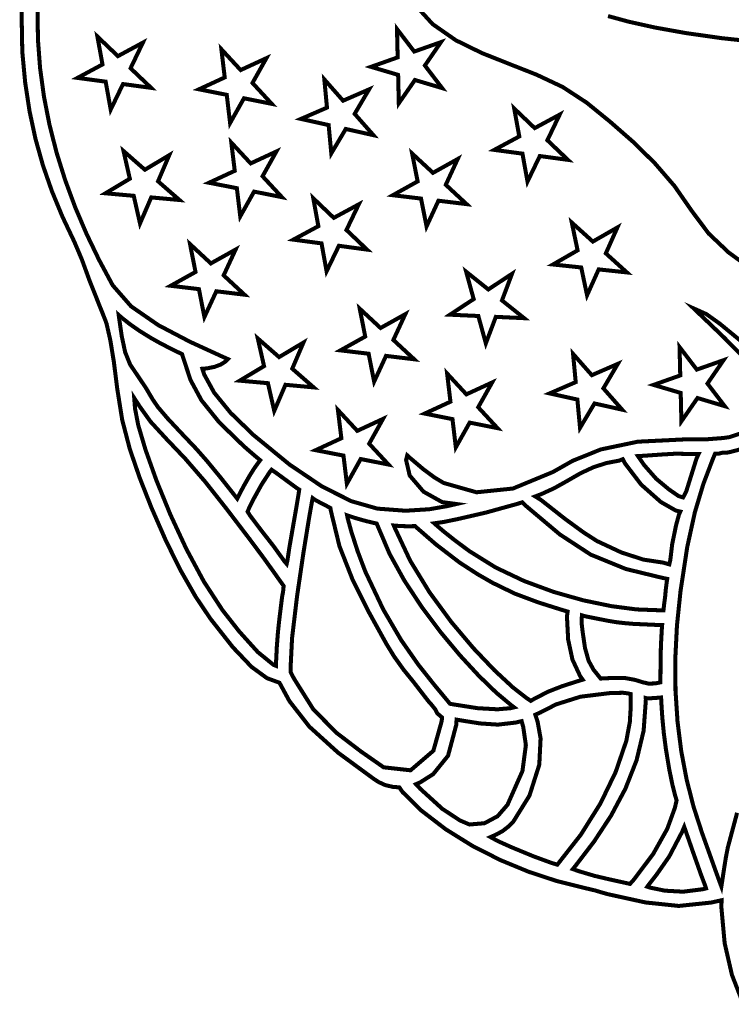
# Model space of a CAD drawing. Extents: x 11.8 to 36.4, y 8.1 to 25.8.
# Tile 1 of 6: x 13.2 to 17.5, y 13.3 to 19.3. Entities that reach past the tile are written whole.
import ezdxf

# ---------------------------------------------------------------- set-up
doc = ezdxf.new("R2010")
doc.units = 0
doc.header["$LTSCALE"] = 0.1
doc.layers.add('FOREGROUND', color=7, linetype='CONTINUOUS')

msp = doc.modelspace()

# ---------------------------------------------------------------- linework, layer by layer
at = {"layer": 'FOREGROUND', "linetype": 'CONTINUOUS', "const_width": 0.024547}
for points in [[(13.163347, 19.51758), (13.162829, 19.29375), (13.166419, 19.095408), (13.183955, 18.909242), (13.210743, 18.733392), (13.246781, 18.565875), (13.292068, 18.404703), (13.346604, 18.247892), (13.410388, 18.093456), (13.483419, 17.939409), (13.528831, 17.832547), (13.574625, 17.707033), (13.630419, 17.56641), (13.655123, 17.50489), (13.671383, 17.463593), (13.679419, 17.441408), (13.702493, 17.339853), (13.724011, 17.207631), (13.744419, 17.045409), (13.774534, 16.856584), (13.820534, 16.679861), (13.880566, 16.504969), (13.952779, 16.321638), (14.041766, 16.118673), (14.13128, 15.938361), (14.221386, 15.780729), (14.312152, 15.645802), (14.447832, 15.473396), (14.561937, 15.35343), (14.654468, 15.285905), (14.657978, 15.28413), (14.731813, 15.25708), (14.792382, 15.145524), (14.913262, 14.990347), (15.088472, 14.831647), (15.308732, 14.670006), (15.335823, 14.652754), (15.375156, 14.634504), (15.420639, 14.623821), (15.461493, 14.620269), (15.481032, 14.591848), (15.512133, 14.562044), (15.561196, 14.512619), (15.592305, 14.481833), (15.743351, 14.365865), (15.905968, 14.2647), (16.075879, 14.178383), (16.248804, 14.106958), (16.420465, 14.050467), (16.586582, 14.008956), (16.586582, 14.008956), (16.654322, 13.992962), (16.69236, 13.981433), (16.727539, 13.971367), (16.96044, 13.920238), (17.162278, 13.899127), (17.359498, 13.919683), (17.422928, 13.933778), (17.421436, 13.892796), (17.441621, 13.672533), (17.4858, 13.479835), (17.550712, 13.312926)], [(17.576687, 16.786499), (17.47056, 16.751362), (17.431471, 16.745808), (17.339443, 16.738765), (17.19356, 16.737362), (16.912473, 16.723567), (16.687628, 16.676353), (16.51656, 16.607362), (16.39656, 16.539362), (16.153042, 16.438658), (15.931079, 16.415732), (15.73156, 16.472362), (15.673755, 16.507044), (15.606182, 16.557242), (15.528839, 16.622955), (15.50956, 16.640362), (15.50253, 16.611913), (15.524538, 16.517754), (15.608409, 16.419682), (15.722032, 16.356036), (15.808354, 16.344437), (15.753818, 16.331852), (15.643695, 16.312525), (15.498693, 16.303567), (15.32756, 16.316362), (15.169669, 16.361472), (14.991435, 16.450737), (14.792763, 16.584815), (14.57356, 16.764362), (14.433797, 16.8998), (14.334166, 17.022091), (14.274348, 17.131394), (14.26256, 17.167362), (14.291646, 17.169691), (14.336787, 17.178991), (14.373481, 17.192689), (14.398701, 17.208101), (14.417985, 17.226057), (14.377369, 17.244244), (14.186604, 17.331781), (13.994734, 17.432488), (13.82898, 17.546853), (13.71656, 17.675362), (13.633316, 17.830389), (13.557063, 17.988797), (13.488307, 18.150333), (13.427556, 18.314743), (13.375316, 18.481774), (13.332097, 18.651172), (13.298404, 18.822683), (13.274746, 18.996054), (13.261628, 19.171031), (13.25956, 19.347362)], [(15.54556, 19.394362), (15.664198, 19.264018), (15.805842, 19.165541), (15.963134, 19.088508), (16.128712, 19.022496), (16.295216, 18.957082), (16.455286, 18.881845), (16.60156, 18.786362), (16.744977, 18.669684), (16.884271, 18.547901), (17.015855, 18.418558), (17.136147, 18.279197), (17.24156, 18.127362), (17.34373, 17.990656), (17.465106, 17.875538), (17.600866, 17.776513)], [(19.28095, 19.338913), (19.078899, 19.285181), (18.82282, 19.230721), (18.595227, 19.188103), (18.478636, 19.169897), (18.123329, 19.150998), (17.917882, 19.142407), (17.792234, 19.14298), (17.676323, 19.151571), (17.425595, 19.178425), (17.205994, 19.209542), (17.017279, 19.243398), (16.859209, 19.278467), (16.731543, 19.313226)], [(17.606183, 17.282012), (17.412725, 17.440992), (17.331195, 17.499347), (17.252921, 17.534431), (17.33256, 17.458362), (17.437634, 17.35751), (17.624486, 17.168214)], [(17.517384, 14.46579), (17.461069, 14.25573), (17.449444, 14.196813), (17.438153, 14.126425), (17.428954, 14.065512), (17.421543, 14.01734), (17.406721, 14.056866), (17.386851, 14.111765), (17.35205, 14.209182), (17.304958, 14.340379), (17.252985, 14.500348), (17.210352, 14.66696), (17.177457, 14.840362), (17.154697, 15.020701), (17.14247, 15.208125), (17.141173, 15.402781), (17.151203, 15.604816), (17.172958, 15.814379), (17.213699, 16.081872), (17.260279, 16.294162), (17.312068, 16.466697), (17.36843, 16.614927), (17.383252, 16.650747), (17.405486, 16.650747), (17.42687, 16.656309), (17.450258, 16.655953), (17.474656, 16.660629), (17.563589, 16.684097)]]:
    msp.add_lwpolyline(points, dxfattribs=at)
for points in [[(15.447101, 19.234389), (15.451292, 19.061718), (15.288706, 19.004162), (15.454085, 18.955266), (15.458276, 18.782596), (15.55633, 18.924253), (15.721989, 18.874798), (15.616951, 19.012264), (15.714726, 19.15448), (15.55214, 19.097203)], [(13.623559, 19.188687), (13.654568, 19.018811), (13.502598, 18.936946), (13.673844, 18.914035), (13.704573, 18.744158), (13.779441, 18.899506), (13.950687, 18.876316), (13.825535, 18.99562), (13.900402, 19.151527), (13.748432, 19.069383)], [(14.378186, 19.111436), (14.398579, 18.939883), (14.241859, 18.867518), (14.410871, 18.83399), (14.431264, 18.662437), (14.515629, 18.812755), (14.68492, 18.778947), (14.56759, 18.906075), (14.652235, 19.056952), (14.495516, 18.984587)], [(15.004829, 18.927915), (15.021031, 18.756083), (14.862636, 18.68735), (15.031088, 18.64991), (15.047291, 18.477798), (15.135288, 18.626161), (15.303741, 18.588442), (15.189484, 18.718084), (15.277202, 18.867006), (15.119086, 18.798273)], [(16.160559, 18.750687), (16.191568, 18.580811), (16.039598, 18.498946), (16.210844, 18.476035), (16.241573, 18.306158), (16.316441, 18.461506), (16.487687, 18.438316), (16.362535, 18.55762), (16.437402, 18.713527), (16.285432, 18.631383)], [(14.438631, 18.543459), (14.459583, 18.371627), (14.303143, 18.298982), (14.472433, 18.266013), (14.493106, 18.09446), (14.577192, 18.245058), (14.746483, 18.211529), (14.628873, 18.338378), (14.71296, 18.489255), (14.55652, 18.416611)], [(13.782693, 18.491946), (13.820965, 18.323467), (13.672906, 18.234896), (13.844711, 18.219529), (13.882982, 18.051049), (13.951146, 18.20975), (14.12295, 18.194103), (13.99277, 18.30782), (14.060933, 18.4668), (13.912594, 18.378229)], [(15.539326, 18.476884), (15.572848, 18.307287), (15.421996, 18.223187), (15.593521, 18.202791), (15.627044, 18.033194), (15.699397, 18.189659), (15.870923, 18.168983), (15.744094, 18.286611), (15.816727, 18.443356), (15.666154, 18.359256)], [(14.937559, 18.204687), (14.968568, 18.034811), (14.816598, 17.952946), (14.987844, 17.930035), (15.018573, 17.760158), (15.093441, 17.915506), (15.264687, 17.892316), (15.139535, 18.01162), (15.214402, 18.167527), (15.062432, 18.085383)], [(16.511022, 18.056849), (16.546501, 17.88781), (16.397044, 17.801754), (16.56857, 17.783593), (16.604048, 17.614555), (16.674726, 17.771858), (16.84653, 17.753418), (16.718305, 17.86937), (16.788703, 18.026953), (16.639247, 17.941176)], [(14.187326, 17.925884), (14.220848, 17.756287), (14.069996, 17.672187), (14.241521, 17.651791), (14.275044, 17.482194), (14.347397, 17.638659), (14.518923, 17.617983), (14.392094, 17.735611), (14.464727, 17.892356), (14.314154, 17.808256)], [(15.868097, 17.757753), (15.913911, 17.59123), (15.769763, 17.496233), (15.942126, 17.48841), (15.987941, 17.321886), (16.048841, 17.483101), (16.221204, 17.474998), (16.086275, 17.583127), (16.147174, 17.744901), (16.003026, 17.649904)], [(15.220326, 17.532884), (15.253848, 17.363287), (15.102996, 17.279187), (15.274521, 17.258791), (15.308044, 17.089194), (15.380397, 17.245659), (15.551923, 17.224983), (15.425094, 17.342611), (15.497727, 17.499356), (15.347154, 17.415256)], [(13.961163, 16.979066), (13.992538, 16.933581), (14.050739, 16.865388), (14.135765, 16.774485), (14.135956, 16.774286), (14.224229, 16.681455), (14.224591, 16.681065), (14.290225, 16.606546), (14.373652, 16.50518), (14.474872, 16.376969), (14.486416, 16.400313), (14.501007, 16.428641), (14.518995, 16.461973), (14.550571, 16.517236), (14.577774, 16.560814), (14.600605, 16.592707), (14.614403, 16.610858), (14.581297, 16.638601), (14.547808, 16.667297), (14.513937, 16.696945), (14.364745, 16.841749), (14.256923, 16.975689), (14.190472, 17.098764), (14.189586, 17.101042), (14.141438, 17.247951), (14.139157, 17.256059), (14.12809, 17.26139), (14.057665, 17.296118), (13.999824, 17.326338), (13.949227, 17.354841), (13.881695, 17.396634), (13.821339, 17.438648), (13.768162, 17.480884), (13.753344, 17.494085), (13.75705, 17.466621), (13.771606, 17.36671), (13.792442, 17.268143), (13.823077, 17.192705), (13.870427, 17.122602), (13.918159, 17.051759)], [(14.599693, 17.351946), (14.637965, 17.183467), (14.489906, 17.094896), (14.661711, 17.079529), (14.699982, 16.911049), (14.768146, 17.06975), (14.93995, 17.054103), (14.80977, 17.16782), (14.877933, 17.3268), (14.729594, 17.238229)], [(17.167101, 17.299389), (17.171292, 17.126718), (17.008706, 17.069162), (17.174085, 17.020266), (17.178276, 16.847596), (17.27633, 16.989253), (17.441989, 16.939798), (17.336951, 17.077264), (17.434726, 17.21948), (17.27214, 17.162203)], [(16.518829, 17.257915), (16.535031, 17.086083), (16.376636, 17.01735), (16.545088, 16.97991), (16.561291, 16.807798), (16.649288, 16.956161), (16.817741, 16.918442), (16.703484, 17.048084), (16.791202, 17.197006), (16.633086, 17.128273)], [(15.752186, 17.138436), (15.772579, 16.966883), (15.615859, 16.894518), (15.784871, 16.86099), (15.805264, 16.689437), (15.889629, 16.839755), (16.05892, 16.805947), (15.94159, 16.933075), (16.026235, 17.083953), (15.869516, 17.011587)], [(13.88152, 16.937148), (13.9471, 16.845485), (14.04485, 16.739188), (14.158642, 16.619822), (14.279302, 16.480334), (14.408053, 16.31712), (14.550587, 16.130216), (14.634625, 16.017474), (14.699027, 15.927838), (14.743516, 15.865206), (14.757145, 15.846277), (14.754874, 15.819776), (14.752888, 15.805357), (14.75013, 15.791595), (14.747587, 15.778216), (14.730644, 15.640326), (14.722462, 15.563609), (14.715769, 15.4769), (14.710958, 15.380617), (14.710201, 15.360173), (14.695057, 15.366231), (14.599935, 15.443676), (14.486461, 15.569529), (14.384587, 15.699216), (14.271976, 15.872047), (14.164947, 16.071001), (14.067473, 16.280878), (13.983527, 16.486475), (13.917084, 16.672592), (13.872117, 16.824028), (13.8526, 16.925581), (13.847734, 16.989254)], [(15.087631, 16.916459), (15.108583, 16.744627), (14.952143, 16.671982), (15.121433, 16.639013), (15.142106, 16.46746), (15.226192, 16.618058), (15.395483, 16.584529), (15.277873, 16.711378), (15.36196, 16.862255), (15.20552, 16.789611)], [(16.913744, 16.635992), (16.951499, 16.638089), (17.058119, 16.645557), (17.143023, 16.650523), (17.245151, 16.648577), (17.282906, 16.648577), (17.270321, 16.621309), (17.207396, 16.419948), (17.188518, 16.38429), (17.16125, 16.39268), (17.103221, 16.432819), (17.02497, 16.4979), (16.951499, 16.581456)], [(16.288684, 16.390583), (16.325072, 16.404414), (16.405465, 16.441276), (16.484402, 16.485603), (16.563459, 16.531116), (16.64356, 16.568587), (16.723195, 16.593938), (16.800478, 16.608724), (16.821453, 16.617114), (16.836136, 16.589846), (16.933325, 16.462592), (17.053549, 16.356418), (17.14447, 16.304584), (17.171738, 16.298292), (17.163348, 16.279414), (17.145178, 16.212333), (17.122218, 16.09963), (17.11091, 16.00464), (17.104618, 15.977372), (17.066743, 15.988056), (16.947829, 16.006052), (16.813483, 16.04947), (16.664072, 16.119414), (16.582601, 16.171831), (16.46874, 16.254948), (16.323073, 16.369546)], [(14.775539, 15.980127), (14.762208, 15.99568), (14.694603, 16.089683), (14.623191, 16.180967), (14.553359, 16.273405), (14.537807, 16.297845), (14.546721, 16.319447), (14.574611, 16.375508), (14.62341, 16.463538), (14.671141, 16.536808), (14.683876, 16.552877), (14.711814, 16.533535), (14.837342, 16.441412), (14.85217, 16.431976), (14.849528, 16.413887), (14.833707, 16.318663), (14.810267, 16.184482), (14.79151, 16.076106), (14.780618, 16.002254)], [(14.934006, 16.380313), (14.946902, 16.37081), (14.970278, 16.357785), (15.007465, 16.338553), (15.033786, 16.324653), (15.041931, 16.319902), (15.044646, 16.302932), (15.097082, 16.087297), (15.176833, 15.884301), (15.275024, 15.688217), (15.382778, 15.493317), (15.430733, 15.415231), (15.486744, 15.336977), (15.548032, 15.261558), (15.636705, 15.146686), (15.658206, 15.122429), (15.678941, 15.096584), (15.693134, 15.070105), (15.721348, 15.045921), (15.719333, 15.023753), (15.668686, 14.843304), (15.52967, 14.724304), (15.365827, 14.742612), (15.228089, 14.838569), (15.079424, 14.951972), (14.937631, 15.095471), (14.82051, 15.281711), (14.800906, 15.31963), (14.799493, 15.348831), (14.80848, 15.528988), (14.838815, 15.782872), (14.877769, 16.048264), (14.912611, 16.262947), (14.930612, 16.364701)], [(16.209168, 16.354797), (16.230128, 16.33459), (16.438292, 16.159439), (16.626335, 16.036565), (16.839827, 15.949297), (17.06057, 15.895569), (17.092117, 15.888921), (17.089998, 15.876739), (17.083807, 15.829103), (17.079379, 15.781425), (17.073155, 15.73406), (17.069342, 15.698252), (17.031205, 15.698403), (16.904286, 15.703176), (16.751646, 15.72311), (16.581448, 15.758412), (16.401852, 15.809288), (16.221019, 15.875947), (16.047112, 15.958594), (15.888291, 16.057439), (15.799841, 16.123151), (15.733785, 16.175584), (15.69299, 16.210196), (15.674113, 16.226976), (15.730239, 16.235064), (15.814663, 16.252272), (15.989408, 16.292607), (16.179531, 16.345313)], [(16.160124, 15.107433), (16.13847, 15.102236), (16.059039, 15.095452), (15.937902, 15.102207), (15.792074, 15.125068), (15.769619, 15.129279), (15.756988, 15.144716), (15.673306, 15.245411), (15.577001, 15.366925), (15.472262, 15.516975), (15.363281, 15.70328), (15.254249, 15.933555), (15.207285, 16.057997), (15.168438, 16.178573), (15.147587, 16.255091), (15.143256, 16.275879), (15.168375, 16.267217), (15.20844, 16.25467), (15.259246, 16.24057), (15.30696, 16.229106), (15.323417, 16.225642), (15.333811, 16.201389), (15.401823, 16.041563), (15.491903, 15.87877), (15.597684, 15.71807), (15.712802, 15.564522), (15.830891, 15.423184), (15.945586, 15.299116), (16.050523, 15.197376), (16.139336, 15.123024)], [(15.427551, 16.213607), (15.442522, 16.212277), (15.476412, 16.210056), (15.510362, 16.209249), (15.544327, 16.209615), (15.557302, 16.209948), (15.572273, 16.196307), (15.684489, 16.098567), (15.827729, 15.988718), (15.939902, 15.9161), (16.03069, 15.864106), (16.163733, 15.799544), (16.3047, 15.746634), (16.443901, 15.702598), (16.485851, 15.690013), (16.481656, 15.660648), (16.488988, 15.520143), (16.515066, 15.398197), (16.561547, 15.298334), (16.577489, 15.275567), (16.546679, 15.266315), (16.45427, 15.236779), (16.368844, 15.20339), (16.286587, 15.161439), (16.261417, 15.146757), (16.236247, 15.163537), (16.152596, 15.228786), (16.041327, 15.3319), (15.912815, 15.466694), (15.777438, 15.626983), (15.64557, 15.806582), (15.52759, 15.999305), (15.433872, 16.198969)], [(16.573019, 15.667296), (16.595799, 15.660787), (16.735734, 15.633126), (16.782989, 15.625374), (16.83351, 15.619645), (16.885432, 15.615227), (17.030248, 15.608718), (17.061164, 15.608718), (17.059065, 15.582747), (17.053547, 15.482596), (17.051504, 15.381882), (17.050805, 15.284606), (17.050606, 15.259194), (17.018885, 15.25285), (16.978317, 15.251729), (16.939159, 15.260947), (16.898346, 15.273997), (16.837724, 15.285198), (16.779922, 15.286059), (16.720709, 15.284571), (16.686874, 15.282456), (16.642987, 15.336984), (16.6135, 15.390716), (16.591577, 15.468433), (16.5779, 15.561531), (16.574163, 15.591834), (16.571149, 15.618522), (16.571392, 15.64777)], [(16.016491, 14.318009), (16.053547, 14.334586), (16.090618, 14.355241), (16.124545, 14.381526), (16.154962, 14.411623), (16.253397, 14.570203), (16.313337, 14.758467), (16.321218, 14.918686), (16.303455, 15.018158), (16.289245, 15.062565), (16.321218, 15.076776), (16.414984, 15.125045), (16.563878, 15.172122), (16.743881, 15.194215), (16.794038, 15.195455), (16.823522, 15.195953), (16.849551, 15.192655), (16.870344, 15.188353), (16.870344, 15.174013), (16.870118, 15.1116), (16.864336, 15.017527), (16.843097, 14.903697), (16.778226, 14.714198), (16.685528, 14.522688), (16.566621, 14.333329), (16.423126, 14.150284), (16.389971, 14.160036), (16.280287, 14.20015), (16.144668, 14.256101), (16.061348, 14.29363)], [(17.05604, 15.139017), (17.054715, 15.167284), (17.047501, 15.166682), (17.024071, 15.164791), (16.989021, 15.162508), (16.966927, 15.16256), (16.961788, 15.164032), (16.961962, 15.15315), (16.948557, 14.965815), (16.9055, 14.785594), (16.837681, 14.612908), (16.749988, 14.448181), (16.647311, 14.291833), (16.534538, 14.144288), (16.517337, 14.123117), (16.555941, 14.109913), (16.648806, 14.082328), (16.74205, 14.060381), (16.838752, 14.03914), (16.865337, 14.033117), (16.889164, 14.059657), (17.006736, 14.215765), (17.092125, 14.36791), (17.138686, 14.49607), (17.149218, 14.541707), (17.140442, 14.569791), (17.124328, 14.633121), (17.104376, 14.730007), (17.083866, 14.85369), (17.071505, 14.948487), (17.062173, 15.043616)], [(15.562742, 14.639808), (15.58761, 14.650466), (15.667455, 14.700934), (15.758009, 14.813037), (15.808165, 15.001689), (15.809891, 15.032676), (15.846868, 15.026236), (15.953812, 15.00938), (16.061442, 15.002266), (16.168457, 15.014606), (16.205759, 15.023487), (16.21574, 14.986811), (16.231674, 14.87782), (16.210926, 14.720433), (16.119891, 14.514676), (16.059339, 14.44483), (15.979409, 14.402205), (15.887803, 14.39468), (15.830661, 14.419111), (15.723563, 14.489518), (15.589386, 14.611387)], [(17.195646, 14.380395), (17.205937, 14.350711), (17.251748, 14.219034), (17.298063, 14.088082), (17.323887, 14.02025), (17.328222, 14.005638), (17.307814, 14.000733), (17.189229, 13.985812), (17.078063, 13.991956), (16.987652, 14.010541), (16.970669, 14.016365), (16.977699, 14.026217), (17.027467, 14.090135), (17.104086, 14.199722), (17.182585, 14.349523)]]:
    msp.add_lwpolyline(points, close=True, dxfattribs=at)

doc.saveas('drawing.dxf')
